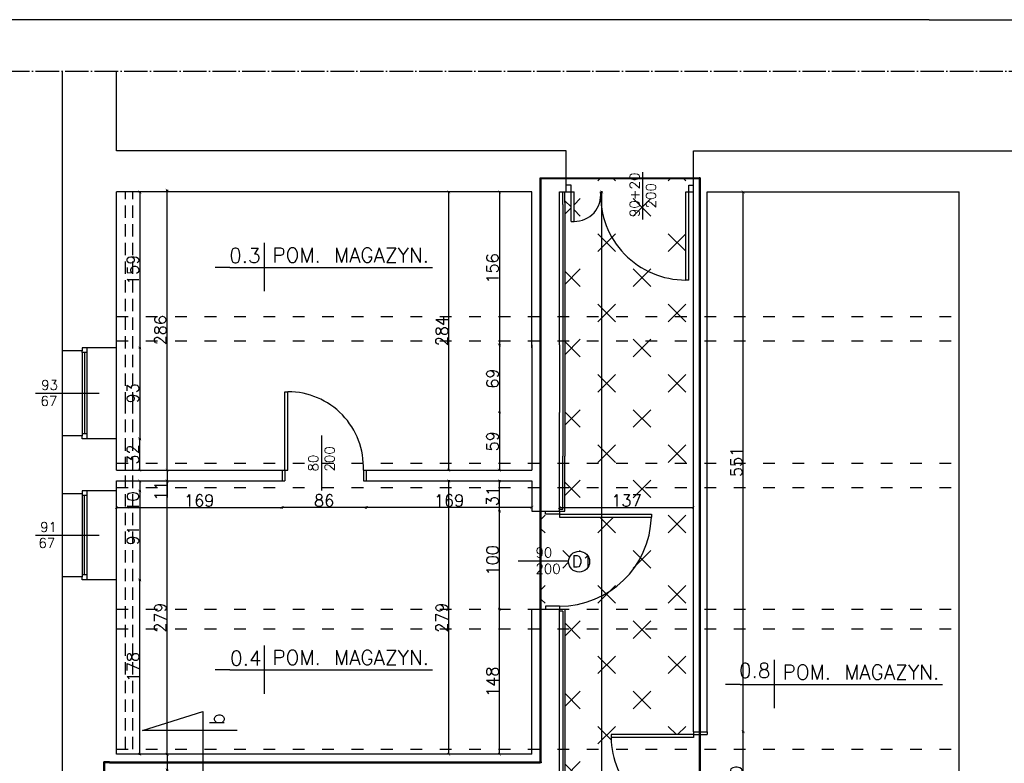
# Model space of a CAD drawing. Header units: millimetres. Extents: x -155361 to 49141, y -33787 to 6941.
# Tile 23 of 44: x -27493 to -26488, y 6181 to 6940. Entities that reach past the tile are written whole.
import ezdxf

# ---------------------------------------------------------------- set-up
doc = ezdxf.new("R2010")
doc.units = ezdxf.units.MM
for name, pattern in [('ACAD_ISO03W100', [30, 12, -18]), ('ACAD_ISO04W100', [30, 24, -3, 0, -3]), ('DASHED', [19.05, 12.7, -6.35])]:
    doc.linetypes.add(name, pattern=pattern)
doc.styles.add('Opisowy', font='txt.shx')
doc.styles.get("Standard").update_dxf_attribs({"font": 'txt.shx'})
doc.dimstyles.new('ISO-25', dxfattribs={"dimtxt": 12, "dimasz": 3, "dimexe": 1, "dimexo": 1, "dimgap": 1, "dimtad": 1, "dimdec": 0, "dimtxsty": 'Opisowy', "dimblk": 'ARCHTICK', "dimcen": 2.5, "dimadec": 0, "dimazin": 0, "dimtfac": 1, "dimtdec": 0, "dimtmove": 0, "dimatfit": 3, "dimldrblk": 'ARCHTICK', "dimfxl": 1, "dimfxlon": 1, "dimarcsym": 0})

# ---------------------------------------------------------------- blocks, each defined once
blk = doc.blocks.new('_ArchTick')
at = {"color": 0, "linetype": 'ByBlock', "const_width": 0.15}
blk.add_lwpolyline([(-0.5, -0.5), (0.5, 0.5)], dxfattribs=at)
blk = doc.blocks.new('*D11523')
at = {"color": 0, "lineweight": -2}
for p, q in [((-27371.1, 6764.4), (-27369.1, 6764.4)), ((-27370.1, 6764.4), (-27370.1, 6605.4)), ((-27371.1, 6605.4), (-27369.1, 6605.4))]:
    blk.add_line(p, q, dxfattribs=at)
at = {"layer": 'Defpoints', "color": 0}
for p in [(-27394.9, 6764.4), (-27394.9, 6605.4), (-27370.1, 6605.4)]:
    blk.add_point(p, dxfattribs=at)
at = {"color": 0, "lineweight": -2, "xscale": 3, "yscale": 3, "zscale": 3}
for p, rotation in [((-27370.1, 6764.4), 90), ((-27370.1, 6605.4), -90.00000000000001)]:
    blk.add_blockref('_ArchTick', p, dxfattribs=dict(at, rotation=rotation))
at = {"color": 0, "insert": (-27377.1, 6684.9), "char_height": 12, "attachment_point": 5, "rotation": 90, "style": 'Opisowy'}
blk.add_mtext('159', dxfattribs=at)
blk = doc.blocks.new('*D11524')
at = {"color": 0, "lineweight": -2}
for p, q in [((-27343.1, 6480.4), (-27341.1, 6480.4)), ((-27342.1, 6480.4), (-27342.1, 6469.4)), ((-27343.1, 6469.4), (-27341.1, 6469.4)), ((-27342.1, 6469.4), (-27342.1, 6452.4))]:
    blk.add_line(p, q, dxfattribs=at)
at = {"layer": 'Defpoints', "color": 0}
for p in [(-27393.9, 6480.4), (-27393.9, 6469.4), (-27342.1, 6469.4)]:
    blk.add_point(p, dxfattribs=at)
at = {"color": 0, "lineweight": -2, "xscale": 3, "yscale": 3, "zscale": 3}
for p, rotation in [((-27342.1, 6480.4), 90), ((-27342.1, 6469.4), -90.00000000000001)]:
    blk.add_blockref('_ArchTick', p, dxfattribs=dict(at, rotation=rotation))
at = {"color": 0, "insert": (-27349.1, 6459.4), "char_height": 12, "attachment_point": 5, "rotation": 90, "style": 'Opisowy'}
blk.add_mtext('11', dxfattribs=at)
blk = doc.blocks.new('*D11525')
at = {"color": 0, "lineweight": -2}
for p, q in [((-27371.1, 6469.4), (-27371.1, 6469.4)), ((-27370.1, 6469.4), (-27370.1, 6459.4)), ((-27371.1, 6459.4), (-27371.1, 6459.4)), ((-27370.1, 6459.4), (-27370.1, 6440.4))]:
    blk.add_line(p, q, dxfattribs=at)
at = {"layer": 'Defpoints', "color": 0}
for p in [(-27370.1, 6469.4), (-27370.1, 6459.4), (-27370.1, 6459.4)]:
    blk.add_point(p, dxfattribs=at)
at = {"color": 0, "lineweight": -2, "xscale": 3, "yscale": 3, "zscale": 3}
for p, rotation in [((-27370.1, 6469.4), 90), ((-27370.1, 6459.4), -90.00000000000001)]:
    blk.add_blockref('_ArchTick', p, dxfattribs=dict(at, rotation=rotation))
at = {"color": 0, "insert": (-27377.1, 6448.4), "char_height": 12, "attachment_point": 5, "rotation": 90, "style": 'Opisowy'}
blk.add_mtext('10', dxfattribs=at)
blk = doc.blocks.new('*D11526')
at = {"color": 0, "lineweight": -2}
for p, q in [((-27371.1, 6512.4), (-27369.1, 6512.4)), ((-27370.1, 6480.4), (-27370.1, 6512.4)), ((-27371.1, 6480.4), (-27369.1, 6480.4))]:
    blk.add_line(p, q, dxfattribs=at)
at = {"layer": 'Defpoints', "color": 0}
for p in [(-27393.9, 6512.4), (-27370.1, 6512.4), (-27393.9, 6480.4)]:
    blk.add_point(p, dxfattribs=at)
at = {"color": 0, "lineweight": -2, "xscale": 3, "yscale": 3, "zscale": 3}
for p, rotation in [((-27370.1, 6512.4), 90), ((-27370.1, 6480.4), -90.00000000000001)]:
    blk.add_blockref('_ArchTick', p, dxfattribs=dict(at, rotation=rotation))
at = {"color": 0, "insert": (-27377.1, 6496.4), "char_height": 12, "attachment_point": 5, "rotation": 90, "style": 'Opisowy'}
blk.add_mtext('32', dxfattribs=at)
blk = doc.blocks.new('*D11527')
at = {"color": 0, "lineweight": -2}
for p, q in [((-27371.1, 6605.4), (-27369.1, 6605.4)), ((-27370.1, 6605.4), (-27370.1, 6512.4)), ((-27371.1, 6512.4), (-27369.1, 6512.4))]:
    blk.add_line(p, q, dxfattribs=at)
at = {"layer": 'Defpoints', "color": 0}
for p in [(-27393.9, 6605.4), (-27393.9, 6512.4), (-27370.1, 6512.4)]:
    blk.add_point(p, dxfattribs=at)
at = {"color": 0, "lineweight": -2, "xscale": 3, "yscale": 3, "zscale": 3}
for p, rotation in [((-27370.1, 6605.4), 90), ((-27370.1, 6512.4), -90.00000000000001)]:
    blk.add_blockref('_ArchTick', p, dxfattribs=dict(at, rotation=rotation))
at = {"color": 0, "insert": (-27377.1, 6558.9), "char_height": 12, "attachment_point": 5, "rotation": 90, "style": 'Opisowy'}
blk.add_mtext('93', dxfattribs=at)
blk = doc.blocks.new('*D11528')
at = {"color": 0, "lineweight": -2}
for p, q in [((-27371.1, 6459.4), (-27369.1, 6459.4)), ((-27370.1, 6459.4), (-27370.1, 6368.4)), ((-27371.1, 6368.4), (-27369.1, 6368.4))]:
    blk.add_line(p, q, dxfattribs=at)
at = {"layer": 'Defpoints', "color": 0}
for p in [(-27393.9, 6459.4), (-27393.9, 6368.4), (-27370.1, 6368.4)]:
    blk.add_point(p, dxfattribs=at)
at = {"color": 0, "lineweight": -2, "xscale": 3, "yscale": 3, "zscale": 3}
for p, rotation in [((-27370.1, 6459.4), 90), ((-27370.1, 6368.4), -90.00000000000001)]:
    blk.add_blockref('_ArchTick', p, dxfattribs=dict(at, rotation=rotation))
at = {"color": 0, "insert": (-27377.1, 6413.9), "char_height": 12, "attachment_point": 5, "rotation": 90, "style": 'Opisowy'}
blk.add_mtext('91', dxfattribs=at)
blk = doc.blocks.new('*D11529')
at = {"color": 0, "lineweight": -2}
for p, q in [((-27371.1, 6368.4), (-27369.1, 6368.4)), ((-27370.1, 6190.4), (-27370.1, 6368.4)), ((-27371.1, 6190.4), (-27369.1, 6190.4))]:
    blk.add_line(p, q, dxfattribs=at)
at = {"layer": 'Defpoints', "color": 0}
for p in [(-27393.9, 6368.4), (-27370.1, 6368.4), (-27393.9, 6190.4)]:
    blk.add_point(p, dxfattribs=at)
at = {"color": 0, "lineweight": -2, "xscale": 3, "yscale": 3, "zscale": 3}
for p, rotation in [((-27370.1, 6368.4), 90), ((-27370.1, 6190.4), -90.00000000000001)]:
    blk.add_blockref('_ArchTick', p, dxfattribs=dict(at, rotation=rotation))
at = {"color": 0, "insert": (-27377.1, 6279.4), "char_height": 12, "attachment_point": 5, "rotation": 90, "style": 'Opisowy'}
blk.add_mtext('178', dxfattribs=at)
blk = doc.blocks.new('*D11530')
at = {"color": 0, "lineweight": -2}
for p, q in [((-27343.1, 6190.4), (-27341.1, 6190.4)), ((-27342.1, 6190.4), (-27342.1, 6174.4)), ((-27343.1, 6174.4), (-27341.1, 6174.4)), ((-27342.1, 6174.4), (-27342.1, 6153.4))]:
    blk.add_line(p, q, dxfattribs=at)
at = {"layer": 'Defpoints', "color": 0}
for p in [(-27392.5, 6190.4), (-27392.5, 6174.4), (-27342.1, 6174.4)]:
    blk.add_point(p, dxfattribs=at)
at = {"color": 0, "lineweight": -2, "xscale": 3, "yscale": 3, "zscale": 3}
for p, rotation in [((-27342.1, 6190.4), 90), ((-27342.1, 6174.4), -90.00000000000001)]:
    blk.add_blockref('_ArchTick', p, dxfattribs=dict(at, rotation=rotation))
at = {"color": 0, "insert": (-27349.1, 6162.4), "char_height": 12, "attachment_point": 5, "rotation": 90, "style": 'Opisowy'}
blk.add_mtext('16', dxfattribs=at)
blk = doc.blocks.new('*D11552')
at = {"color": 0, "lineweight": -2}
for p, q in [((-27343.1, 6469.4), (-27341.1, 6469.4)), ((-27342.1, 6190.4), (-27342.1, 6469.4)), ((-27343.1, 6190.4), (-27341.1, 6190.4))]:
    blk.add_line(p, q, dxfattribs=at)
at = {"layer": 'Defpoints', "color": 0}
for p in [(-27393.9, 6469.4), (-27342.1, 6469.4), (-27393.9, 6190.4)]:
    blk.add_point(p, dxfattribs=at)
at = {"color": 0, "lineweight": -2, "xscale": 3, "yscale": 3, "zscale": 3}
for p, rotation in [((-27342.1, 6469.4), 90), ((-27342.1, 6190.4), -90.00000000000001)]:
    blk.add_blockref('_ArchTick', p, dxfattribs=dict(at, rotation=rotation))
at = {"color": 0, "insert": (-27349.1, 6329.9), "char_height": 12, "attachment_point": 5, "rotation": 90, "style": 'Opisowy'}
blk.add_mtext('279', dxfattribs=at)
blk = doc.blocks.new('*D11553')
at = {"color": 0, "lineweight": -2}
for p, q in [((-27343.1, 6766.2), (-27341.1, 6766.2)), ((-27342.1, 6480.4), (-27342.1, 6766.2)), ((-27343.1, 6480.4), (-27341.1, 6480.4))]:
    blk.add_line(p, q, dxfattribs=at)
at = {"layer": 'Defpoints', "color": 0}
for p in [(-27392.9, 6766.2), (-27342.1, 6766.2), (-27392.9, 6480.4)]:
    blk.add_point(p, dxfattribs=at)
at = {"color": 0, "lineweight": -2, "xscale": 3, "yscale": 3, "zscale": 3}
for p, rotation in [((-27342.1, 6766.2), 90), ((-27342.1, 6480.4), -90.00000000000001)]:
    blk.add_blockref('_ArchTick', p, dxfattribs=dict(at, rotation=rotation))
at = {"color": 0, "insert": (-27349.1, 6623.3), "char_height": 12, "attachment_point": 5, "rotation": 90, "style": 'Opisowy'}
blk.add_mtext('286', dxfattribs=at)
blk = doc.blocks.new('*D11566')
at = {"color": 0, "lineweight": -2}
for p, q in [((-27393.9, 6443.4), (-27393.9, 6441.4)), ((-27393.9, 6442.4), (-27224.9, 6442.4)), ((-27224.9, 6443.4), (-27224.9, 6441.4))]:
    blk.add_line(p, q, dxfattribs=at)
at = {"layer": 'Defpoints', "color": 0}
for p in [(-27393.9, 6489.7), (-27224.9, 6489.7), (-27224.9, 6442.4)]:
    blk.add_point(p, dxfattribs=at)
at = {"color": 0, "lineweight": -2, "xscale": 3, "yscale": 3, "zscale": 3, "rotation": 180}
blk.add_blockref('_ArchTick', (-27393.9, 6442.4), dxfattribs=at)
at = {"color": 0, "lineweight": -2, "xscale": 3, "yscale": 3, "zscale": 3}
blk.add_blockref('_ArchTick', (-27224.9, 6442.4), dxfattribs=at)
at = {"color": 0, "insert": (-27309.4, 6449.4), "char_height": 12, "attachment_point": 5, "style": 'Opisowy'}
blk.add_mtext('169', dxfattribs=at)
blk = doc.blocks.new('*D11567')
at = {"color": 0, "lineweight": -2}
for p, q in [((-27224.9, 6443.4), (-27224.9, 6441.4)), ((-27138.9, 6442.4), (-27224.9, 6442.4)), ((-27138.9, 6443.4), (-27138.9, 6441.4))]:
    blk.add_line(p, q, dxfattribs=at)
at = {"layer": 'Defpoints', "color": 0}
for p in [(-27224.9, 6478.7), (-27138.9, 6478.7), (-27224.9, 6442.4)]:
    blk.add_point(p, dxfattribs=at)
at = {"color": 0, "lineweight": -2, "xscale": 3, "yscale": 3, "zscale": 3, "rotation": 180}
blk.add_blockref('_ArchTick', (-27224.9, 6442.4), dxfattribs=at)
at = {"color": 0, "lineweight": -2, "xscale": 3, "yscale": 3, "zscale": 3}
blk.add_blockref('_ArchTick', (-27138.9, 6442.4), dxfattribs=at)
at = {"color": 0, "insert": (-27181.9, 6449.4), "char_height": 12, "attachment_point": 5, "style": 'Opisowy'}
blk.add_mtext('86', dxfattribs=at)
blk = doc.blocks.new('*D11568')
at = {"color": 0, "lineweight": -2}
for p, q in [((-27138.9, 6443.4), (-27138.9, 6441.4)), ((-26969.9, 6442.4), (-27138.9, 6442.4)), ((-26969.9, 6443.4), (-26969.9, 6441.4))]:
    blk.add_line(p, q, dxfattribs=at)
at = {"layer": 'Defpoints', "color": 0}
for p in [(-27138.9, 6478.7), (-26969.9, 6478.7), (-27138.9, 6442.4)]:
    blk.add_point(p, dxfattribs=at)
at = {"color": 0, "lineweight": -2, "xscale": 3, "yscale": 3, "zscale": 3, "rotation": 180}
blk.add_blockref('_ArchTick', (-27138.9, 6442.4), dxfattribs=at)
at = {"color": 0, "lineweight": -2, "xscale": 3, "yscale": 3, "zscale": 3}
blk.add_blockref('_ArchTick', (-26969.9, 6442.4), dxfattribs=at)
at = {"color": 0, "insert": (-27054.4, 6449.4), "char_height": 12, "attachment_point": 5, "style": 'Opisowy'}
blk.add_mtext('169', dxfattribs=at)
blk = doc.blocks.new('*D11569')
at = {"color": 0, "lineweight": -2}
for p, q in [((-27002.1, 6764.4), (-27004.1, 6764.4)), ((-27003.1, 6764.4), (-27003.1, 6608.4)), ((-27002.1, 6608.4), (-27004.1, 6608.4))]:
    blk.add_line(p, q, dxfattribs=at)
at = {"layer": 'Defpoints', "color": 0}
for p in [(-26969.9, 6764.4), (-27003.1, 6608.4), (-26969.9, 6608.4)]:
    blk.add_point(p, dxfattribs=at)
at = {"color": 0, "lineweight": -2, "xscale": 3, "yscale": 3, "zscale": 3}
for p, rotation in [((-27003.1, 6764.4), 90), ((-27003.1, 6608.4), -90.00000000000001)]:
    blk.add_blockref('_ArchTick', p, dxfattribs=dict(at, rotation=rotation))
at = {"color": 0, "insert": (-27010.1, 6686.4), "char_height": 12, "attachment_point": 5, "rotation": 90, "style": 'Opisowy'}
blk.add_mtext('156', dxfattribs=at)
blk = doc.blocks.new('*D11570')
at = {"color": 0, "lineweight": -2}
for p, q in [((-27002.1, 6608.4), (-27004.1, 6608.4)), ((-27003.1, 6608.4), (-27003.1, 6539.4)), ((-27002.1, 6539.4), (-27004.1, 6539.4))]:
    blk.add_line(p, q, dxfattribs=at)
at = {"layer": 'Defpoints', "color": 0}
for p in [(-26969.9, 6608.4), (-27003.1, 6539.4), (-26969.9, 6539.4)]:
    blk.add_point(p, dxfattribs=at)
at = {"color": 0, "lineweight": -2, "xscale": 3, "yscale": 3, "zscale": 3}
for p, rotation in [((-27003.1, 6608.4), 90), ((-27003.1, 6539.4), -90.00000000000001)]:
    blk.add_blockref('_ArchTick', p, dxfattribs=dict(at, rotation=rotation))
at = {"color": 0, "insert": (-27010.1, 6573.9), "char_height": 12, "attachment_point": 5, "rotation": 90, "style": 'Opisowy'}
blk.add_mtext('69', dxfattribs=at)
blk = doc.blocks.new('*D11571')
at = {"color": 0, "lineweight": -2}
for p, q in [((-27002.1, 6539.4), (-27004.1, 6539.4)), ((-27003.1, 6539.4), (-27003.1, 6480.4)), ((-27002.1, 6480.4), (-27004.1, 6480.4))]:
    blk.add_line(p, q, dxfattribs=at)
at = {"layer": 'Defpoints', "color": 0}
for p in [(-26969.9, 6539.4), (-27003.1, 6480.4), (-26969.9, 6480.4)]:
    blk.add_point(p, dxfattribs=at)
at = {"color": 0, "lineweight": -2, "xscale": 3, "yscale": 3, "zscale": 3}
for p, rotation in [((-27003.1, 6539.4), 90), ((-27003.1, 6480.4), -90.00000000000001)]:
    blk.add_blockref('_ArchTick', p, dxfattribs=dict(at, rotation=rotation))
at = {"color": 0, "insert": (-27010.1, 6509.9), "char_height": 12, "attachment_point": 5, "rotation": 90, "style": 'Opisowy'}
blk.add_mtext('59', dxfattribs=at)
blk = doc.blocks.new('*D11591')
at = {"color": 0, "lineweight": -2}
for p, q in [((-27053.8, 6469.4), (-27055.8, 6469.4)), ((-27054.8, 6190.4), (-27054.8, 6469.4)), ((-27053.8, 6190.4), (-27055.8, 6190.4))]:
    blk.add_line(p, q, dxfattribs=at)
at = {"layer": 'Defpoints', "color": 0}
for p in [(-27054.8, 6469.4), (-26969.9, 6469.4), (-26969.9, 6190.4)]:
    blk.add_point(p, dxfattribs=at)
at = {"color": 0, "lineweight": -2, "xscale": 3, "yscale": 3, "zscale": 3}
for p, rotation in [((-27054.8, 6469.4), 90), ((-27054.8, 6190.4), -90.00000000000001)]:
    blk.add_blockref('_ArchTick', p, dxfattribs=dict(at, rotation=rotation))
at = {"color": 0, "insert": (-27061.8, 6329.9), "char_height": 12, "attachment_point": 5, "rotation": 90, "style": 'Opisowy'}
blk.add_mtext('279', dxfattribs=at)
blk = doc.blocks.new('*D11592')
at = {"color": 0, "lineweight": -2}
for p, q in [((-27053.8, 6764.4), (-27055.8, 6764.4)), ((-27054.8, 6480.4), (-27054.8, 6764.4)), ((-27053.8, 6480.4), (-27055.8, 6480.4))]:
    blk.add_line(p, q, dxfattribs=at)
at = {"layer": 'Defpoints', "color": 0}
for p in [(-27054.8, 6764.4), (-26969.9, 6764.4), (-26969.9, 6480.4)]:
    blk.add_point(p, dxfattribs=at)
at = {"color": 0, "lineweight": -2, "xscale": 3, "yscale": 3, "zscale": 3}
for p, rotation in [((-27054.8, 6764.4), 90), ((-27054.8, 6480.4), -90.00000000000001)]:
    blk.add_blockref('_ArchTick', p, dxfattribs=dict(at, rotation=rotation))
at = {"color": 0, "insert": (-27061.8, 6622.4), "char_height": 12, "attachment_point": 5, "rotation": 90, "style": 'Opisowy'}
blk.add_mtext('284', dxfattribs=at)
blk = doc.blocks.new('*D11593')
at = {"color": 0, "lineweight": -2}
for p, q in [((-26755.3, 6764.4), (-26753.3, 6764.4)), ((-26754.3, 6213.4), (-26754.3, 6764.4)), ((-26755.3, 6213.4), (-26753.3, 6213.4))]:
    blk.add_line(p, q, dxfattribs=at)
at = {"layer": 'Defpoints', "color": 0}
for p in [(-26790.9, 6764.4), (-26754.3, 6764.4), (-26790.9, 6213.4)]:
    blk.add_point(p, dxfattribs=at)
at = {"color": 0, "lineweight": -2, "xscale": 3, "yscale": 3, "zscale": 3}
for p, rotation in [((-26754.3, 6764.4), 90), ((-26754.3, 6213.4), -90.00000000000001)]:
    blk.add_blockref('_ArchTick', p, dxfattribs=dict(at, rotation=rotation))
at = {"color": 0, "insert": (-26761.3, 6488.9), "char_height": 12, "attachment_point": 5, "rotation": 90, "style": 'Opisowy'}
blk.add_mtext('551', dxfattribs=at)
blk = doc.blocks.new('*D11594')
at = {"color": 0, "lineweight": -2}
for p, q in [((-26755.3, 6213.4), (-26753.3, 6213.4)), ((-26754.3, 6123.4), (-26754.3, 6213.4)), ((-26755.3, 6123.4), (-26753.3, 6123.4))]:
    blk.add_line(p, q, dxfattribs=at)
at = {"layer": 'Defpoints', "color": 0}
for p in [(-26790.9, 6213.4), (-26754.3, 6213.4), (-26790.9, 6123.4)]:
    blk.add_point(p, dxfattribs=at)
at = {"color": 0, "lineweight": -2, "xscale": 3, "yscale": 3, "zscale": 3}
for p, rotation in [((-26754.3, 6213.4), 90), ((-26754.3, 6123.4), -90.00000000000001)]:
    blk.add_blockref('_ArchTick', p, dxfattribs=dict(at, rotation=rotation))
at = {"color": 0, "insert": (-26761.3, 6168.4), "char_height": 12, "attachment_point": 5, "rotation": 90, "style": 'Opisowy'}
blk.add_mtext('90', dxfattribs=at)
blk = doc.blocks.new('*D11627')
at = {"color": 0, "lineweight": -2}
for p, q in [((-26897.7, 6764.4), (-26899.7, 6764.4)), ((-26898.7, 5257.4), (-26898.7, 6764.4)), ((-26897.7, 5257.4), (-26899.7, 5257.4))]:
    blk.add_line(p, q, dxfattribs=at)
at = {"layer": 'Defpoints', "color": 0}
for p in [(-26898.7, 6764.4), (-26804.9, 6764.4), (-26804.9, 5257.4)]:
    blk.add_point(p, dxfattribs=at)
at = {"color": 0, "lineweight": -2, "xscale": 3, "yscale": 3, "zscale": 3}
for p, rotation in [((-26898.7, 6764.4), 90), ((-26898.7, 5257.4), -90.00000000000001)]:
    blk.add_blockref('_ArchTick', p, dxfattribs=dict(at, rotation=rotation))
at = {"color": 0, "insert": (-26905.7, 6010.9), "char_height": 12, "attachment_point": 5, "rotation": 90, "style": 'Opisowy'}
blk.add_mtext('1507', dxfattribs=at)
blk = doc.blocks.new('*D11635')
at = {"color": 0, "lineweight": -2}
for p, q in [((-26941.9, 6441.4), (-26941.9, 6443.4)), ((-26941.9, 6442.4), (-26804.9, 6442.4)), ((-26804.9, 6441.4), (-26804.9, 6443.4))]:
    blk.add_line(p, q, dxfattribs=at)
at = {"layer": 'Defpoints', "color": 0}
for p in [(-26804.9, 6442.4), (-26941.9, 6433.4), (-26804.9, 6433.4)]:
    blk.add_point(p, dxfattribs=at)
at = {"color": 0, "lineweight": -2, "xscale": 3, "yscale": 3, "zscale": 3, "rotation": 180}
blk.add_blockref('_ArchTick', (-26941.9, 6442.4), dxfattribs=at)
at = {"color": 0, "lineweight": -2, "xscale": 3, "yscale": 3, "zscale": 3}
blk.add_blockref('_ArchTick', (-26804.9, 6442.4), dxfattribs=at)
at = {"color": 0, "insert": (-26873.4, 6449.4), "char_height": 12, "attachment_point": 5, "style": 'Opisowy'}
blk.add_mtext('137', dxfattribs=at)
blk = doc.blocks.new('*D11637')
at = {"color": 0, "lineweight": -2}
for p, q in [((-27002.1, 6338.4), (-27004.1, 6338.4)), ((-27003.1, 6190.4), (-27003.1, 6338.4)), ((-27002.1, 6190.4), (-27004.1, 6190.4))]:
    blk.add_line(p, q, dxfattribs=at)
at = {"layer": 'Defpoints', "color": 0}
for p in [(-27003.1, 6338.4), (-26969.9, 6338.4), (-26969.9, 6190.4)]:
    blk.add_point(p, dxfattribs=at)
at = {"color": 0, "lineweight": -2, "xscale": 3, "yscale": 3, "zscale": 3}
for p, rotation in [((-27003.1, 6338.4), 90), ((-27003.1, 6190.4), -90.00000000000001)]:
    blk.add_blockref('_ArchTick', p, dxfattribs=dict(at, rotation=rotation))
at = {"color": 0, "insert": (-27010.1, 6264.4), "char_height": 12, "attachment_point": 5, "rotation": 90, "style": 'Opisowy'}
blk.add_mtext('148', dxfattribs=at)
blk = doc.blocks.new('*D11638')
at = {"color": 0, "lineweight": -2}
for p, q in [((-27002.1, 6438.4), (-27004.1, 6438.4)), ((-27003.1, 6338.4), (-27003.1, 6438.4)), ((-27002.1, 6338.4), (-27004.1, 6338.4))]:
    blk.add_line(p, q, dxfattribs=at)
at = {"layer": 'Defpoints', "color": 0}
for p in [(-27003.1, 6438.4), (-26969.9, 6438.4), (-26969.9, 6338.4)]:
    blk.add_point(p, dxfattribs=at)
at = {"color": 0, "lineweight": -2, "xscale": 3, "yscale": 3, "zscale": 3}
for p, rotation in [((-27003.1, 6438.4), 90), ((-27003.1, 6338.4), -90.00000000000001)]:
    blk.add_blockref('_ArchTick', p, dxfattribs=dict(at, rotation=rotation))
at = {"color": 0, "insert": (-27010.1, 6388.4), "char_height": 12, "attachment_point": 5, "rotation": 90, "style": 'Opisowy'}
blk.add_mtext('100', dxfattribs=at)
blk = doc.blocks.new('*D11639')
at = {"color": 0, "lineweight": -2}
for p, q in [((-27002.1, 6469.4), (-27004.1, 6469.4)), ((-27003.1, 6438.4), (-27003.1, 6469.4)), ((-27002.1, 6438.4), (-27004.1, 6438.4))]:
    blk.add_line(p, q, dxfattribs=at)
at = {"layer": 'Defpoints', "color": 0}
for p in [(-27003.1, 6469.4), (-26969.9, 6469.4), (-26969.9, 6438.4)]:
    blk.add_point(p, dxfattribs=at)
at = {"color": 0, "lineweight": -2, "xscale": 3, "yscale": 3, "zscale": 3}
for p, rotation in [((-27003.1, 6469.4), 90), ((-27003.1, 6438.4), -90.00000000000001)]:
    blk.add_blockref('_ArchTick', p, dxfattribs=dict(at, rotation=rotation))
at = {"color": 0, "insert": (-27010.1, 6453.9), "char_height": 12, "attachment_point": 5, "rotation": 90, "style": 'Opisowy'}
blk.add_mtext('31', dxfattribs=at)

msp = doc.modelspace()

# ---------------------------------------------------------------- hatches: boundary and pattern name
h = msp.add_hatch()
h.set_pattern_fill('CROSS', color=256, scale=2, style=0)
h.set_pattern_definition([(45, (-1326.827, 5769.8), (-35.92102, 35.92102), [25.4, -25.4]), (135, (-1308.87, 5769.8), (-35.92102, -35.92102), [25.4, -25.4])])
h.paths.add_polyline_path([(-26804.9, 6338.5), (-26804.9, 6462.6), (-26936.3, 6462.6), (-26936.3, 6438.4), (-26941.9, 6438.4), (-26941.9, 6435.4), (-26847.9, 6435.4), (-26847.9, 6432.4, -0.404747), (-26941.9, 6341.4), (-26941.9, 6338.5)])
h.paths.add_polyline_path([(-26890.4, 6458.4), (-26890.4, 6440.4), (-26856.4, 6440.4), (-26856.4, 6458.4)], flags=24)
h.paths.add_polyline_path([(-26804.9, 6637.3), (-26804.9, 6764.4), (-26809.9, 6764.4), (-26809.9, 6674.4), (-26812.9, 6674.4, -0.402089), (-26899.9, 6757.8, 0.061915), (-26899.9, 6764.4, 0.018869), (-26899.9, 6757.8, -0.385939), (-26926.9, 6734.4), (-26929.9, 6734.4), (-26929.9, 6764.4), (-26934.9, 6764.4), (-26936.3, 6764.4), (-26936.3, 6753.5), (-26936.3, 6637.3)])
h.paths.add_polyline_path([(-26936.3, 6494.7), (-26936.3, 6487.6), (-26804.9, 6487.6), (-26804.9, 6612.3), (-26936.3, 6612.3)])
h.paths.add_polyline_path([(-26936.3, 6195.5), (-26888, 6195.5, -0.036932), (-26888.9, 6207.4), (-26888.9, 6210.4), (-26804.9, 6210.4), (-26804.9, 6213.4), (-26804.9, 6318.5), (-26936.3, 6318.5)])
h.paths.add_polyline_path([(-26936.3, 5894.4), (-26804.9, 5894.4), (-26804.9, 6015.4), (-26936.3, 6015.4)])
h.paths.add_polyline_path([(-26936.3, 5748.4), (-26888.9, 5748.4, -0.009256), (-26888.9, 5751.4), (-26888.9, 5754.4), (-26804.9, 5754.4), (-26804.9, 5757.4), (-26804.9, 5869.4), (-26936.3, 5869.4)])
h.paths.add_polyline_path([(-26934.9, 6778), (-26804.9, 6778), (-26804.9, 6771.4), (-26809.9, 6771.4), (-26809.9, 6764.4), (-26812.9, 6764.4), (-26812.9, 6674.4, -0.402089), (-26899.9, 6757.8, 0.061915), (-26899.9, 6764.4, 0.018869), (-26899.9, 6757.8, -0.385939), (-26926.9, 6734.4), (-26926.9, 6764.4), (-26929.9, 6764.4), (-26929.9, 6771.4), (-26934.9, 6771.4)])
h.paths.add_polyline_path([(-26960.3, 6338.4), (-26955.9, 6338.4), (-26955.9, 6341.4), (-26941.9, 6341.4, 0.404747), (-26847.9, 6432.4), (-26941.9, 6432.4), (-26941.9, 6435.4), (-26955.9, 6435.4), (-26955.9, 6438.4), (-26960.3, 6438.4)])
h.paths.add_polyline_path([(-26911, 6387, 1), (-26932.5, 6387, 1)], flags=16)
h.paths.add_polyline_path([(-26932.3, 6396.3), (-26932.3, 6378.3), (-26910.3, 6378.3), (-26910.3, 6396.3)], flags=8)
h.paths.add_polyline_path([(-26804.9, 6040.4), (-26804.9, 6113.3), (-26918.1, 6113.3), (-26936.3, 6057.5), (-26936.3, 6040.4)])
h.paths.add_polyline_path([(-26936.3, 6101.7), (-26918.1, 6113.3), (-26804.9, 6113.3), (-26804.9, 6123.4), (-26804.9, 6126.4, -0.291388), (-26880, 6170.5), (-26936.3, 6170.5)])
h.paths.add_polyline_path([(-26936.3, 6612.3), (-26804.9, 6612.3), (-26804.9, 6637.3), (-26936.3, 6637.3)])
h.paths.add_polyline_path([(-26936.3, 6462.6), (-26804.9, 6462.6), (-26804.9, 6487.6), (-26936.3, 6487.6)])
h.paths.add_polyline_path([(-26936.3, 6015.4), (-26804.9, 6015.4), (-26804.9, 6040.4), (-26936.3, 6040.4)])
h.paths.add_polyline_path([(-26804.9, 5869.4), (-26804.9, 5894.4), (-26936.3, 5894.4), (-26936.3, 5869.4)])
h.paths.add_polyline_path([(-26936.3, 5869.4), (-26804.9, 5869.4), (-26804.9, 5894.4), (-26936.3, 5894.4)], flags=16)
h.paths.add_polyline_path([(-26941.9, 6338.4), (-26941.9, 6338.5), (-26804.9, 6338.5), (-26804.9, 6318.5), (-26936.3, 6318.5), (-26936.3, 6338.4)])
h.paths.add_polyline_path([(-26883.9, 5723.4), (-26799.1, 5723.4), (-26799.1, 5748.4), (-26888.9, 5748.4, 0.079089)])
h.paths.add_polyline_path([(-26936.3, 6170.5), (-26880, 6170.5, -0.081516), (-26888, 6195.5), (-26936.3, 6195.5)])
h.paths.add_polyline_path([(-26936.3, 5723.4), (-26883.9, 5723.4, -0.079089), (-26888.9, 5748.4), (-26936.3, 5748.4)])
h.paths.add_polyline_path([(-26876.7, 6732.2), (-26836.7, 6732.2), (-26836.7, 6788.8), (-26876.7, 6788.8)], flags=24)
h.paths.add_polyline_path([(-26973, 6407.9), (-26973, 6367.9), (-26936.3, 6367.9), (-26936.3, 6407.9)], flags=24)
h.paths.add_polyline_path([(-26915.8, 6142.6), (-26915.8, 6058.6), (-26635.8, 6058.6), (-26635.8, 6142.6)], flags=24)
h.paths.add_polyline_path([(-26914.7, 5988.9), (-26896.7, 5988.9), (-26896.7, 6032.9), (-26914.7, 6032.9)], flags=24)
h.paths.add_polyline_path([(-26911, 6075.2), (-26911, 6027.2), (-26652, 6027.2), (-26652, 6075.2)], flags=24)
h.paths.add_polyline_path([(-26914.7, 5988.9), (-26896.7, 5988.9), (-26896.7, 6032.9), (-26914.7, 6032.9)], flags=24)
h.paths.add_polyline_path([(-26915.8, 6142.6), (-26915.8, 6058.6), (-26635.8, 6058.6), (-26635.8, 6142.6)], flags=24)
h.paths.add_polyline_path([(-26911, 6075.2), (-26911, 6027.2), (-26652, 6027.2), (-26652, 6075.2)], flags=24)
h.paths.add_polyline_path([(-26814, 5734), (-26814, 5694), (-26777.3, 5694), (-26777.3, 5734)], flags=24)
h = msp.add_hatch(color=1)
h.paths.add_polyline_path([(-26798.1, 6637.3), (-26798.1, 6779), (-26799.1, 6779), (-26799.1, 6778), (-26799.1, 6637.3)])
h.paths.add_polyline_path([(-26856.7, 6778), (-26856.7, 6779), (-26934.9, 6779), (-26934.9, 6778)])
h.paths.add_polyline_path([(-26804.9, 6778), (-26804.9, 6779), (-26856.7, 6779), (-26856.7, 6778)])
h.paths.add_polyline_path([(-26934.9, 6778), (-26934.9, 6779), (-26961.3, 6779), (-26961.3, 6778)])
h.paths.add_polyline_path([(-26799.1, 6778), (-26799.1, 6779), (-26804.9, 6779), (-26804.9, 6778)])
h.paths.add_polyline_path([(-26876.7, 6732.2), (-26836.7, 6732.2), (-26836.7, 6788.8), (-26876.7, 6788.8)], flags=24)
h.paths.add_polyline_path([(-26876.7, 6732.2), (-26836.7, 6732.2), (-26836.7, 6788.8), (-26876.7, 6788.8)], flags=24)
h = msp.add_hatch(color=1)
h.paths.add_polyline_path([(-26960.3, 6637.3), (-26960.3, 6778), (-26961.3, 6778), (-26961.3, 6637.3)])
h.paths.add_polyline_path([(-26961.3, 6195.5), (-26960.3, 6195.5), (-26960.3, 6318.5), (-26961.3, 6318.5)])
h.paths.add_polyline_path([(-26960.3, 6487.6), (-26960.3, 6539.4), (-26961.3, 6539.4), (-26961.3, 6487.6)])
h.paths.add_polyline_path([(-26960.3, 6387.7), (-26960.3, 6430.4), (-26961.3, 6430.4), (-26961.3, 6387.7)])
h.paths.add_polyline_path([(-26961.3, 6346.4), (-26960.3, 6346.4), (-26960.3, 6387.7), (-26961.3, 6387.7)])
h.paths.add_polyline_path([(-26961.3, 6542.4), (-26960.3, 6542.4), (-26960.3, 6574), (-26961.3, 6574)])
h.paths.add_polyline_path([(-26960.3, 6574), (-26960.3, 6605.4), (-26961.3, 6605.4), (-26961.3, 6574)])
h.paths.add_polyline_path([(-26961.3, 6433.4), (-26960.3, 6433.4), (-26960.3, 6462.6), (-26961.3, 6462.6)])
h.paths.add_polyline_path([(-26961.3, 6612.3), (-26960.3, 6612.3), (-26960.3, 6637.3), (-26961.3, 6637.3)])
h.paths.add_polyline_path([(-26961.3, 6462.6), (-26960.3, 6462.6), (-26960.3, 6487.6), (-26961.3, 6487.6)])
h.paths.add_polyline_path([(-26960.3, 6318.5), (-26960.3, 6343.4), (-26961.3, 6343.4), (-26961.3, 6318.5)])
h.paths.add_polyline_path([(-26961.3, 6608.4), (-26960.3, 6608.4), (-26960.3, 6612.3), (-26961.3, 6612.3)])
h.paths.add_polyline_path([(-26961.3, 6539.4), (-26960.3, 6539.4), (-26960.3, 6542.4), (-26961.3, 6542.4)])
h.paths.add_polyline_path([(-26961.3, 6605.4), (-26960.3, 6605.4), (-26960.3, 6608.4), (-26961.3, 6608.4)])
h.paths.add_polyline_path([(-26961.3, 6430.4), (-26960.3, 6430.4), (-26960.3, 6433.4), (-26961.3, 6433.4)])
h.paths.add_polyline_path([(-26960.3, 6343.5), (-26960.3, 6346.4), (-26961.3, 6346.4), (-26961.3, 6343.5)])
h.paths.add_polyline_path([(-26975.8, 6594), (-26975.8, 6554), (-26939.1, 6554), (-26939.1, 6594)], flags=24)
h.paths.add_polyline_path([(-26975.8, 6594), (-26975.8, 6554), (-26939.1, 6554), (-26939.1, 6594)], flags=24)
h.paths.add_polyline_path([(-26968.9, 6458.4), (-26968.9, 6440.4), (-26942.9, 6440.4), (-26942.9, 6458.4)], flags=24)
h.paths.add_polyline_path([(-26974.3, 6407.8), (-26974.3, 6367.8), (-26937.6, 6367.8), (-26937.6, 6407.8)], flags=24)
h.paths.add_polyline_path([(-26974.3, 6407.8), (-26974.3, 6367.8), (-26937.6, 6367.8), (-26937.6, 6407.8)], flags=24)
h = msp.add_hatch(color=1)
h.paths.add_polyline_path([(-26799.1, 6487.6), (-26798.1, 6487.6), (-26798.1, 6612.3), (-26799.1, 6612.3)])
h.paths.add_polyline_path([(-26799.1, 6338.5), (-26798.1, 6338.5), (-26798.1, 6462.6), (-26799.1, 6462.6)])
h.paths.add_polyline_path([(-26799.1, 6213.4), (-26798.1, 6213.4), (-26798.1, 6318.5), (-26799.1, 6318.5)])
h.paths.add_polyline_path([(-26799.1, 6126.4), (-26798.1, 6126.4), (-26798.1, 6168.8), (-26799.1, 6168.8)])
h.paths.add_polyline_path([(-26799.1, 6170.5), (-26798.1, 6170.5), (-26798.1, 6195.5), (-26799.1, 6195.5)])
h.paths.add_polyline_path([(-26799.1, 6462.6), (-26798.1, 6462.6), (-26798.1, 6487.6), (-26799.1, 6487.6)])
h.paths.add_polyline_path([(-26799.1, 6612.3), (-26798.1, 6612.3), (-26798.1, 6637.3), (-26799.1, 6637.3)])
h.paths.add_polyline_path([(-26798.1, 6318.5), (-26798.1, 6338.5), (-26799.1, 6338.5), (-26799.1, 6318.5)])
h.paths.add_polyline_path([(-26798.1, 6195.5), (-26798.1, 6210.4), (-26799.1, 6210.4), (-26799.1, 6195.5)])
h.paths.add_polyline_path([(-26799.1, 6210.4), (-26798.1, 6210.4), (-26798.1, 6213.4), (-26799.1, 6213.4)])
h.paths.add_polyline_path([(-26814, 6188.8), (-26814, 6148.8), (-26777.3, 6148.8), (-26777.3, 6188.8)], flags=9)
h.paths.add_polyline_path([(-26814, 6188.8), (-26814, 6148.8), (-26777.3, 6148.8), (-26777.3, 6188.8)], flags=24)
h.paths.add_polyline_path([(-26799.1, 6168.8), (-26798.1, 6168.8), (-26798.1, 6170.5), (-26799.1, 6170.5)], flags=0)
for points in [[(-27406.8, 6182.6), (-27406.8, 6182.7), (-27400.9, 6182.7), (-26961.3, 6182.7), (-26961.3, 6195.5), (-26960.3, 6195.5), (-26960.3, 6182.7), (-26960.3, 6181.7), (-26961.3, 6181.7), (-27400.9, 6181.7), (-27406.8, 6181.7)], [(-27405.8, 6014.4), (-27405.8, 6181.7), (-27406.8, 6181.7), (-27406.8, 6014.4)]]:
    msp.add_hatch(color=1).paths.add_polyline_path(points)

# ---------------------------------------------------------------- linework, layer by layer
for p, q in [((-26564.5, 6940.3), (-27539.3, 6940.3)), ((-26564.5, 6940.3), (-25589.7, 6940.3)), ((-27448.9, 5323.3), (-27448.9, 6887.7)), ((-27393.9, 6806.4), (-27393.9, 6887.8)), ((-26934.9, 6806.4), (-27393.9, 6806.4)), ((-26934.9, 6764.4), (-26934.9, 6806.4)), ((-26804.9, 6764.4), (-26804.9, 6806.4)), ((-26804.9, 6806.4), (-26414.3, 6806.4)), ((-26856.7, 6736.4), (-26856.7, 6784.7)), ((-26969.9, 6764.4), (-27393.9, 6764.4)), ((-27393.9, 6605.4), (-27393.9, 6764.4)), ((-26969.9, 6608.4), (-26969.9, 6764.4)), ((-26941.9, 6608.4), (-26941.9, 6764.4)), ((-26941.9, 6764.4), (-26934.9, 6764.4)), ((-26938.3, 6751.5), (-26938.3, 6764.4)), ((-26936.3, 6753.5), (-26936.3, 6764.4)), ((-26929.9, 6771.4), (-26934.9, 6771.4)), ((-26934.9, 6764.4), (-26929.9, 6764.4)), ((-26929.9, 6764.4), (-26929.9, 6771.4)), ((-26929.9, 6734.4), (-26929.9, 6764.4)), ((-26929.9, 6764.4), (-26926.9, 6764.4)), ((-26926.9, 6734.4), (-26926.9, 6764.4)), ((-26812.9, 6674.4), (-26812.9, 6764.4)), ((-26812.9, 6764.4), (-26809.9, 6764.4)), ((-26809.9, 6764.4), (-26809.9, 6771.4)), ((-26809.9, 6771.4), (-26804.9, 6771.4)), ((-26809.9, 6764.4), (-26804.9, 6764.4)), ((-26809.9, 6674.4), (-26809.9, 6764.4)), ((-26804.9, 6213.4), (-26804.9, 6764.4)), ((-26790.9, 6213.4), (-26790.9, 6764.4)), ((-26790.9, 6764.4), (-26533.9, 6764.4)), ((-26533.9, 5927.4), (-26533.9, 6764.4)), ((-26936.3, 6753.5), (-26936.3, 6494.7)), ((-26938.3, 6751.5), (-26938.3, 6494.7)), ((-26929.9, 6734.4), (-26926.9, 6734.4)), ((-27243.1, 6712.4), (-27243.1, 6663.1)), ((-27278.1, 6687.4), (-27293.2, 6687.4)), ((-27278.1, 6687.4), (-27115.3, 6687.4)), ((-27115.3, 6687.4), (-27071.4, 6687.4)), ((-26809.9, 6674.4), (-26812.9, 6674.4)), ((-27428.9, 6602.4), (-27448.9, 6602.4)), ((-27428.9, 6605.4), (-27428.9, 6602.4)), ((-27423.9, 6605.4), (-27428.9, 6605.4)), ((-27428.9, 6600.4), (-27428.9, 6602.4)), ((-27393.9, 6605.4), (-27423.9, 6605.4)), ((-27423.9, 6512.4), (-27423.9, 6605.4)), ((-27393.9, 6512.4), (-27393.9, 6605.4)), ((-26969.9, 6605.4), (-26969.9, 6608.4)), ((-26969.9, 6608.4), (-26969.9, 6539.4)), ((-26941.9, 6608.4), (-26941.9, 6539.4)), ((-27423.9, 6600.4), (-27428.9, 6600.4)), ((-27428.9, 6600.4), (-27428.9, 6515.4)), ((-27426.4, 6600.4), (-27426.4, 6517.4)), ((-27476.4, 6558.9), (-27411.4, 6558.9)), ((-27221.9, 6480.4), (-27221.9, 6560.4)), ((-27221.9, 6560.4), (-27218.9, 6560.4)), ((-27218.9, 6480.4), (-27218.9, 6560.4)), ((-26969.9, 6542.4), (-26969.9, 6539.4)), ((-26969.9, 6539.4), (-26969.9, 6480.4)), ((-26941.9, 6438.4), (-26941.9, 6539.4)), ((-27428.9, 6515.4), (-27448.9, 6515.4)), ((-27423.9, 6517.4), (-27428.9, 6517.4)), ((-27428.9, 6512.4), (-27428.9, 6515.4)), ((-27423.9, 6512.4), (-27428.9, 6512.4)), ((-27393.9, 6512.4), (-27423.9, 6512.4)), ((-27393.9, 6480.4), (-27393.9, 6512.4)), ((-27184.5, 6515.8), (-27184.5, 6459.6)), ((-26938.3, 6440.4), (-26938.3, 6494.7)), ((-26936.3, 6438.4), (-26936.3, 6494.7)), ((-27393.9, 6480.4), (-27221.9, 6480.4)), ((-27224.9, 6480.4), (-27224.9, 6469.4)), ((-27221.9, 6480.4), (-27221.9, 6469.4)), ((-27221.9, 6480.4), (-27218.9, 6480.4)), ((-27141.9, 6480.4), (-27141.9, 6469.4)), ((-27141.9, 6480.4), (-26969.9, 6480.4)), ((-27138.9, 6480.4), (-27138.9, 6469.4)), ((-27393.9, 6459.4), (-27393.9, 6469.4)), ((-27393.9, 6469.4), (-27221.9, 6469.4)), ((-27141.9, 6469.4), (-26969.9, 6469.4)), ((-26969.9, 6469.4), (-26969.9, 6438.4)), ((-27428.9, 6456.4), (-27448.9, 6456.4)), ((-27428.9, 6459.4), (-27428.9, 6456.4)), ((-27423.9, 6459.4), (-27428.9, 6459.4)), ((-27428.9, 6459.4), (-27428.9, 6371.4)), ((-27423.9, 6454.4), (-27428.9, 6454.4)), ((-27426.4, 6373.4), (-27426.4, 6454.4)), ((-27393.9, 6459.4), (-27423.9, 6459.4)), ((-27423.9, 6368.4), (-27423.9, 6459.4)), ((-27393.9, 6368.4), (-27393.9, 6459.4)), ((-27393.9, 6332.4), (-27393.9, 6453.4)), ((-26969.9, 6438.4), (-26941.9, 6438.4)), ((-26955.9, 6435.4), (-26955.9, 6438.4)), ((-26941.9, 6435.4), (-26955.9, 6435.4)), ((-26938.3, 6440.4), (-26941.9, 6440.4)), ((-26941.9, 6438.4), (-26941.9, 6435.4)), ((-26941.9, 6438.4), (-26936.3, 6438.4)), ((-26941.9, 6435.4), (-26941.9, 6432.4)), ((-26941.9, 6435.4), (-26847.9, 6435.4)), ((-26941.9, 6432.4), (-26847.9, 6432.4)), ((-26847.9, 6435.4), (-26847.9, 6432.4)), ((-27476.4, 6413.9), (-27411.4, 6413.9)), ((-26983.8, 6387.7), (-26932.3, 6387.7)), ((-27428.9, 6371.4), (-27448.9, 6371.4)), ((-27423.9, 6373.4), (-27428.9, 6373.4)), ((-27428.9, 6368.4), (-27428.9, 6371.4)), ((-27423.9, 6368.4), (-27428.9, 6368.4)), ((-27393.9, 6368.4), (-27423.9, 6368.4)), ((-27393.9, 6190.4), (-27393.9, 6368.4)), ((-26941.9, 6341.4), (-26955.9, 6341.4)), ((-26955.9, 6341.4), (-26955.9, 6338.4)), ((-26941.9, 6341.4), (-26941.9, 6338.4)), ((-26969.9, 6190.4), (-26969.9, 6338.5)), ((-26969.9, 6338.4), (-26941.9, 6338.4)), ((-26941.9, 5656.3), (-26941.9, 6338.4)), ((-26941.9, 6338.4), (-26936.3, 6338.4)), ((-26938.3, 6336.4), (-26941.9, 6336.4)), ((-26938.3, 6336.4), (-26938.3, 6079.6)), ((-26936.3, 6338.4), (-26936.3, 6079.6)), ((-27243.1, 6301.5), (-27243.1, 6252.2)), ((-26722.5, 6286.7), (-26722.5, 6237.3)), ((-27278.1, 6276.5), (-27293.2, 6276.5)), ((-27278.1, 6276.5), (-27115.3, 6276.5)), ((-27115.3, 6276.5), (-27071.4, 6276.5)), ((-26757.4, 6261.6), (-26772.5, 6261.6)), ((-26757.4, 6261.6), (-26594.6, 6261.6)), ((-26594.6, 6261.6), (-26550.8, 6261.6)), ((-27367.2, 6214.8), (-27305.6, 6234)), ((-27305.6, 6234), (-27305.6, 6089)), ((-27270.8, 6214.8), (-27367.2, 6214.8)), ((-26804.9, 6210.4), (-26888.9, 6210.4)), ((-26888.9, 6210.4), (-26888.9, 6207.4)), ((-26804.9, 6213.4), (-26790.9, 6213.4)), ((-26804.9, 6213.4), (-26804.9, 6210.4)), ((-26804.9, 6210.4), (-26790.9, 6210.4)), ((-26804.9, 6210.4), (-26804.9, 6207.4)), ((-26790.9, 6213.4), (-26790.9, 6210.4)), ((-26804.9, 6207.4), (-26888.9, 6207.4)), ((-26969.9, 6190.4), (-27393.9, 6190.4))]:
    msp.add_line(p, q)
at = {"linetype": 'ACAD_ISO04W100'}
msp.add_line((-27506.5, 6887.7), (-26349.8, 6887.7), dxfattribs=at)
at = {"color": 1}
for p, q in [((-26961.3, 6182.7), (-26961.3, 6779)), ((-26961.3, 6779), (-26799.1, 6779)), ((-26961.3, 6778), (-26799.1, 6778)), ((-26960.3, 6182.7), (-26960.3, 6779)), ((-26799.1, 6779), (-26799.1, 5425.4)), ((-26798.1, 6779), (-26799.1, 6779)), ((-26798.1, 6779), (-26798.1, 5425.4)), ((-27400.9, 6182.7), (-27406.8, 6182.7)), ((-27406.8, 6182.6), (-27406.8, 6182.7)), ((-27406.8, 5286.5), (-27406.8, 6182.6)), ((-27400.9, 6181.7), (-27406.8, 6181.7)), ((-27405.8, 5286.5), (-27405.8, 6182.6)), ((-27400.9, 6182.7), (-26961.3, 6182.7)), ((-27400.9, 6181.7), (-26961.3, 6181.7)), ((-26960.3, 6181.7), (-26961.3, 6181.7)), ((-26960.3, 6182.7), (-26960.3, 6181.7))]:
    msp.add_line(p, q, dxfattribs=at)
at = {"linetype": 'DASHED'}
for p, q in [((-27384.8, 6547.5), (-27384.8, 6764.4)), ((-27377.2, 6547.5), (-27377.2, 6764.4)), ((-27384.8, 6195.5), (-27384.8, 6547.5)), ((-27377.2, 6195.5), (-27377.2, 6547.5))]:
    msp.add_line(p, q, dxfattribs=at)
at = {"linetype": 'ACAD_ISO03W100'}
for p, q in [((-27393.9, 6637.3), (-26533.9, 6637.3)), ((-27393.9, 6612.3), (-26533.9, 6612.3)), ((-27393.9, 6487.6), (-26533.9, 6487.6)), ((-27393.9, 6462.6), (-26533.9, 6462.6)), ((-27393.9, 6338.5), (-26533.9, 6338.5)), ((-27393.9, 6318.5), (-26533.9, 6318.5)), ((-27393.9, 6195.5), (-26533.9, 6195.5))]:
    msp.add_line(p, q, dxfattribs=at)
msp.add_circle((-26921.7, 6387), 10.7)
for centre, radius, start, end in [((-26926.3, 6761), 26.6, 268.7198, 7.3058), ((-26812.9, 6761.5), 87, 178.058, 270), ((-27218.9, 6483.4), 77.1, 357.8106, 90), ((-26941.9, 6435.5), 94, 270, 358.1419), ((-26807.9, 6207.4), 81.1, 180, 272.0833)]:
    msp.add_arc(centre, radius, start, end)

# ---------------------------------------------------------------- texts
at = {"attachment_point": 1, "rotation": 90}
for s, insert, char_height, width in [('90+20\\P 200', (-26870.1, 6738.8), 10, 56.821), ('b', (-27298.8, 6220.3), 15, 2.3)]:
    msp.add_mtext(s, dxfattribs=dict(at, insert=insert, char_height=char_height, width=width))
at = {"attachment_point": 1}
for s, insert, char_height, width in [('0.3', (-27278.8, 6707.1), 15, 4.284), ('POM. MAGAZYN.', (-27234.8, 6707.5), 15, 198.035), ('93', (-27470.7, 6572.4), 10, 1.831), ('67', (-27471.4, 6556.1), 10, 40.994), ('91', (-27471.7, 6427.3), 10, 10.938), ('67', (-27473.5, 6411.1), 10, 40.994), ('90\\P200', (-26966.3, 6401.3), 10, 3.532), ('D1', (-26929.3, 6393.3), 12, 2.529), ('0.4', (-27277.9, 6296), 15, 6.327), ('POM. MAGAZYN.', (-27234.8, 6296.6), 15, 198.035), ('0.8', (-26758.6, 6283.4), 15, 0.857), ('POM. MAGAZYN.', (-26714.1, 6281.7), 15, 198.035)]:
    msp.add_mtext(s, dxfattribs=dict(at, insert=insert, char_height=char_height, width=width))
at = {"insert": (-27198, 6479.1), "char_height": 10, "attachment_point": 1, "rotation": 90}
msp.add_mtext('80\\P200', dxfattribs=at)

# ---------------------------------------------------------------- dimensions: what is measured, and where the dimension line sits
for base, p1, p2, picture, middle in [((-27370.1, 6605.4), (-27394.9, 6764.4), (-27394.9, 6605.4), '*D11523', (-27377.1, 6684.9)), ((-27342.1, 6766.2), (-27392.9, 6480.4), (-27392.9, 6766.2), '*D11553', (-27349.1, 6623.3)), ((-27054.8, 6764.4), (-26969.9, 6480.4), (-26969.9, 6764.4), '*D11592', (-27061.8, 6622.4)), ((-27003.1, 6608.4), (-26969.9, 6764.4), (-26969.9, 6608.4), '*D11569', (-27010.1, 6686.4)), ((-26898.7, 6764.4), (-26804.9, 5257.4), (-26804.9, 6764.4), '*D11627', (-26905.7, 6010.9)), ((-26754.3, 6764.4), (-26790.9, 6213.4), (-26790.9, 6764.4), '*D11593', (-26761.3, 6488.9)), ((-27370.1, 6512.4), (-27393.9, 6605.4), (-27393.9, 6512.4), '*D11527', (-27377.1, 6558.9)), ((-27003.1, 6539.4), (-26969.9, 6608.4), (-26969.9, 6539.4), '*D11570', (-27010.1, 6573.9)), ((-27003.1, 6480.4), (-26969.9, 6539.4), (-26969.9, 6480.4), '*D11571', (-27010.1, 6509.9)), ((-27370.1, 6512.4), (-27393.9, 6480.4), (-27393.9, 6512.4), '*D11526', (-27377.1, 6496.4)), ((-27342.1, 6469.4), (-27393.9, 6480.4), (-27393.9, 6469.4), '*D11524', (-27349.1, 6459.4)), ((-27342.1, 6469.4), (-27393.9, 6190.4), (-27393.9, 6469.4), '*D11552', (-27349.1, 6329.9)), ((-27370.1, 6459.4), (-27370.1, 6469.4), (-27370.1, 6459.4), '*D11525', (-27377.1, 6448.4)), ((-27054.8, 6469.4), (-26969.9, 6190.4), (-26969.9, 6469.4), '*D11591', (-27061.8, 6329.9)), ((-27003.1, 6469.4), (-26969.9, 6438.4), (-26969.9, 6469.4), '*D11639', (-27010.1, 6453.9)), ((-27370.1, 6368.4), (-27393.9, 6459.4), (-27393.9, 6368.4), '*D11528', (-27377.1, 6413.9)), ((-27003.1, 6438.4), (-26969.9, 6338.4), (-26969.9, 6438.4), '*D11638', (-27010.1, 6388.4)), ((-27370.1, 6368.4), (-27393.9, 6190.4), (-27393.9, 6368.4), '*D11529', (-27377.1, 6279.4)), ((-27003.1, 6338.4), (-26969.9, 6190.4), (-26969.9, 6338.4), '*D11637', (-27010.1, 6264.4)), ((-26754.3, 6213.4), (-26790.9, 6123.4), (-26790.9, 6213.4), '*D11594', (-26761.3, 6168.4)), ((-27342.1, 6174.4), (-27392.5, 6190.4), (-27392.5, 6174.4), '*D11530', (-27349.1, 6162.4))]:
    dim = msp.add_linear_dim(base=base, p1=p1, p2=p2, angle=90, dimstyle='ISO-25', override={"dimzin": 1})
    dim.commit()
    dim.dimension.update_dxf_attribs({"geometry": picture, "text_midpoint": middle})
for base, p1, p2, picture, middle in [((-27224.9, 6442.4), (-27393.9, 6489.7), (-27224.9, 6489.7), '*D11566', (-27309.4, 6449.4)), ((-27224.9, 6442.4), (-27138.9, 6478.7), (-27224.9, 6478.7), '*D11567', (-27181.9, 6449.4)), ((-27138.9, 6442.4), (-26969.9, 6478.7), (-27138.9, 6478.7), '*D11568', (-27054.4, 6449.4)), ((-26804.9, 6442.4), (-26941.9, 6433.4), (-26804.9, 6433.4), '*D11635', (-26873.4, 6449.4))]:
    dim = msp.add_linear_dim(base=base, p1=p1, p2=p2, dimstyle='ISO-25', override={"dimzin": 1})
    dim.commit()
    dim.dimension.update_dxf_attribs({"geometry": picture, "text_midpoint": middle})

doc.saveas('drawing.dxf')
